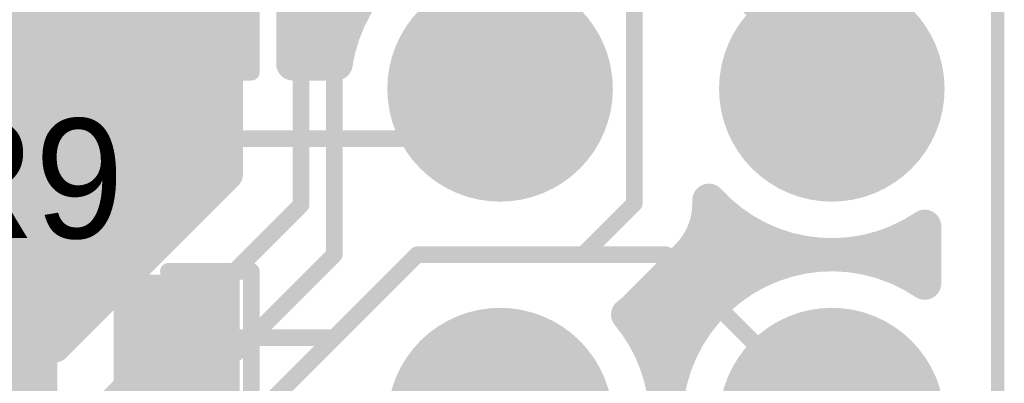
# Model space of a CAD drawing. Extents: x 9.47 to 11.2, y 3.36 to 4.75.
# Tile 41 of 50: x 10.91 to 11.2, y 3.62 to 3.73. Entities that reach past the tile are written whole.
import ezdxf

# ---------------------------------------------------------------- set-up
doc = ezdxf.new("R2010")
doc.units = 0
doc.layers.get('0').update_dxf_attribs({"linetype": 'CONTINUOUS'})
for name, color, linetype in [('BOTTOMLAYER', 5, 'CONTINUOUS'), ('BOTTOMSOLDER', 6, 'CONTINUOUS'), ('KEEPOUTLAYER', 6, 'CONTINUOUS'), ('MECHANICAL1', 6, 'CONTINUOUS'), ('MULTILAYER', 9, 'CONTINUOUS'), ('TOPLAYER', 1, 'CONTINUOUS'), ('TOPOVERLAY', 2, 'CONTINUOUS'), ('TOPPASTE', 8, 'CONTINUOUS'), ('TOPSOLDER', 216, 'CONTINUOUS')]:
    doc.layers.add(name, color=color, linetype=linetype)

# ---------------------------------------------------------------- blocks, each defined once
blk = doc.blocks.new('0603R_19')
at = {"layer": 'TOPLAYER'}
for points in [[(-0.0125, 0.015), (-0.0425, 0.015), (-0.0125, -0.015), (-0.0425, -0.015)], [(0.0425, 0.015), (0.0125, 0.015), (0.0425, -0.015), (0.0125, -0.015)]]:
    blk.add_solid(points, dxfattribs=at)
at = {"layer": 'TOPOVERLAY', "const_width": 0.005}
for points in [[(-0.05, -0.02), (-0.05, 0.02)], [(-0.05, 0.02), (-0.025, 0.02)], [(0.025, 0.02), (0.05, 0.02)], [(0.05, -0.02), (0.05, 0.02)], [(-0.05, -0.02), (-0.025, -0.02)], [(0.025, -0.02), (0.05, -0.02)]]:
    blk.add_lwpolyline(points, dxfattribs=at)
at = {"layer": 'TOPOVERLAY', "const_width": 0.0025}
for points in [[(-0.05125, 0.02, 1), (-0.04875, 0.02, 1)], [(-0.05125, 0.02, 1), (-0.04875, 0.02, 1)], [(-0.02625, 0.02, 1), (-0.02375, 0.02, 1)], [(0.02375, 0.02, 1), (0.02625, 0.02, 1)], [(0.04875, 0.02, 1), (0.05125, 0.02, 1)], [(0.04875, 0.02, 1), (0.05125, 0.02, 1)], [(-0.05125, -0.02, 1), (-0.04875, -0.02, 1)], [(-0.05125, -0.02, 1), (-0.04875, -0.02, 1)], [(-0.02625, -0.02, 1), (-0.02375, -0.02, 1)], [(0.02375, -0.02, 1), (0.02625, -0.02, 1)], [(0.04875, -0.02, 1), (0.05125, -0.02, 1)], [(0.04875, -0.02, 1), (0.05125, -0.02, 1)]]:
    blk.add_lwpolyline(points, format="xyb", close=True, dxfattribs=at)
at = {"layer": 'TOPPASTE'}
for points in [[(-0.0125, 0.015), (-0.0425, 0.015), (-0.0125, -0.015), (-0.0425, -0.015)], [(0.0425, 0.015), (0.0125, 0.015), (0.0425, -0.015), (0.0125, -0.015)]]:
    blk.add_solid(points, dxfattribs=at)
at = {"layer": 'TOPSOLDER'}
for points in [[(-0.0085, 0.019), (-0.0465, 0.019), (-0.0085, -0.019), (-0.0465, -0.019)], [(0.0465, 0.019), (0.0085, 0.019), (0.0465, -0.019), (0.0085, -0.019)]]:
    blk.add_solid(points, dxfattribs=at)
blk = doc.blocks.new('0603R_23')
at = {"layer": 'TOPLAYER'}
for points in [[(-0.0125, 0.015), (-0.0425, 0.015), (-0.0125, -0.015), (-0.0425, -0.015)], [(0.0425, 0.015), (0.0125, 0.015), (0.0425, -0.015), (0.0125, -0.015)]]:
    blk.add_solid(points, dxfattribs=at)
at = {"layer": 'TOPOVERLAY', "const_width": 0.005}
for points in [[(-0.05, -0.02), (-0.05, 0.02)], [(-0.05, 0.02), (-0.025, 0.02)], [(0.025, 0.02), (0.05, 0.02)], [(0.05, -0.02), (0.05, 0.02)], [(-0.05, -0.02), (-0.025, -0.02)], [(0.025, -0.02), (0.05, -0.02)]]:
    blk.add_lwpolyline(points, dxfattribs=at)
at = {"layer": 'TOPOVERLAY', "const_width": 0.0025}
for points in [[(-0.05125, 0.02, 1), (-0.04875, 0.02, 1)], [(-0.05125, 0.02, 1), (-0.04875, 0.02, 1)], [(-0.02625, 0.02, 1), (-0.02375, 0.02, 1)], [(0.02375, 0.02, 1), (0.02625, 0.02, 1)], [(0.04875, 0.02, 1), (0.05125, 0.02, 1)], [(0.04875, 0.02, 1), (0.05125, 0.02, 1)], [(-0.05125, -0.02, 1), (-0.04875, -0.02, 1)], [(-0.05125, -0.02, 1), (-0.04875, -0.02, 1)], [(-0.02625, -0.02, 1), (-0.02375, -0.02, 1)], [(0.02375, -0.02, 1), (0.02625, -0.02, 1)], [(0.04875, -0.02, 1), (0.05125, -0.02, 1)], [(0.04875, -0.02, 1), (0.05125, -0.02, 1)]]:
    blk.add_lwpolyline(points, format="xyb", close=True, dxfattribs=at)
at = {"layer": 'TOPPASTE'}
for points in [[(-0.0125, 0.015), (-0.0425, 0.015), (-0.0125, -0.015), (-0.0425, -0.015)], [(0.0425, 0.015), (0.0125, 0.015), (0.0425, -0.015), (0.0125, -0.015)]]:
    blk.add_solid(points, dxfattribs=at)
at = {"layer": 'TOPSOLDER'}
for points in [[(-0.0085, 0.019), (-0.0465, 0.019), (-0.0085, -0.019), (-0.0465, -0.019)], [(0.0465, 0.019), (0.0085, 0.019), (0.0465, -0.019), (0.0085, -0.019)]]:
    blk.add_solid(points, dxfattribs=at)
blk = doc.blocks.new('MM_MOTOR_53')
at = {"layer": 'BOTTOMSOLDER', "const_width": 0.034}
for points in [[(0.183, 0, 1), (0.217, 0, 1)], [(0.283, 0, 1), (0.317, 0, 1)], [(0.183, -0.1, 1), (0.217, -0.1, 1)], [(0.283, -0.1, 1), (0.317, -0.1, 1)]]:
    blk.add_lwpolyline(points, format="xyb", close=True, dxfattribs=at)
at = {"layer": 'MULTILAYER', "const_width": 0.03}
for points in [[(0.185, 0, 1), (0.215, 0, 1)], [(0.285, 0, 1), (0.315, 0, 1)], [(0.185, -0.1, 1), (0.215, -0.1, 1)], [(0.285, -0.1, 1), (0.315, -0.1, 1)]]:
    blk.add_lwpolyline(points, format="xyb", close=True, dxfattribs=at)
at = {"layer": 'TOPSOLDER', "const_width": 0.034}
for points in [[(0.183, 0, 1), (0.217, 0, 1)], [(0.283, 0, 1), (0.317, 0, 1)], [(0.183, -0.1, 1), (0.217, -0.1, 1)], [(0.283, -0.1, 1), (0.317, -0.1, 1)]]:
    blk.add_lwpolyline(points, format="xyb", close=True, dxfattribs=at)

msp = doc.modelspace()

# ---------------------------------------------------------------- linework, layer by layer
at = {"layer": 'BOTTOMLAYER'}
for points, const_width in [([(10.96, 3.67682), (10.96, 3.86318)], 0.01), ([(10.95, 3.66682), (10.95, 3.85318)], 0.01), ([(10.94, 3.65682), (10.94, 3.84318)], 0.01), ([(10.93, 3.64682), (10.93, 3.83318)], 0.01), ([(10.9675, 3.68432), (10.9675, 3.825)], 0.01), ([(10.92, 3.63682), (10.92, 3.82318)], 0.01), ([(10.99, 3.675), (10.99, 3.825)], 0.005), ([(10.91, 3.6325), (10.91, 3.81318)], 0.01), ([(11.1, 3.76), (11.15, 3.71)], 0.005), ([(11, 3.66), (11, 3.735)], 0.005), ([(10.82682, 3.73), (10.9675, 3.73)], 0.01), ([(10.81682, 3.72), (10.9675, 3.72)], 0.01), ([(10.437417, 3.71), (10.9675, 3.71)], 0.01), ([(10.428284, 3.7), (10.9675, 3.7)], 0.01), ([(10.433541, 3.69), (10.9675, 3.69)], 0.01), ([(10.91568, 3.6325), (10.9675, 3.68432)], 0.01), ([(10.440311, 3.68), (10.96318, 3.68)], 0.01), ([(10.443875, 3.67), (10.95318, 3.67)], 0.01), ([(10.925, 3.61), (10.99, 3.675)], 0.005), ([(10.445, 3.66), (10.94318, 3.66)], 0.01), ([(10.94, 3.6), (11, 3.66)], 0.005), ([(10.955, 3.59), (11.025, 3.66)], 0.005), ([(11.025, 3.66), (11.1, 3.66)], 0.005), ([(11.1, 3.66), (11.15, 3.61)], 0.005), ([(10.443875, 3.65), (10.93318, 3.65)], 0.01), ([(10.440311, 3.64), (10.92318, 3.64)], 0.01), ([(10.435619, 3.6325), (10.91568, 3.6325)], 0.01)]:
    msp.add_lwpolyline(points, dxfattribs=dict(at, const_width=const_width))
for points, const_width in [([(10.965, 3.73, 1), (10.97, 3.73, 1)], 0.005), ([(10.965, 3.72, 1), (10.97, 3.72, 1)], 0.005), ([(10.965, 3.71, 1), (10.97, 3.71, 1)], 0.005), ([(11.14875, 3.71, 1), (11.15125, 3.71, 1)], 0.0025), ([(10.965, 3.7, 1), (10.97, 3.7, 1)], 0.005), ([(10.965, 3.69, 1), (10.97, 3.69, 1)], 0.005), ([(10.965, 3.68432, 1), (10.97, 3.68432, 1)], 0.005), ([(10.965, 3.68432, 1), (10.97, 3.68432, 1)], 0.005), ([(10.96068, 3.68, 1), (10.96568, 3.68, 1)], 0.005), ([(10.9575, 3.67682, 1), (10.9625, 3.67682, 1)], 0.005), ([(10.95068, 3.67, 1), (10.95568, 3.67, 1)], 0.005), ([(10.98875, 3.675, 1), (10.99125, 3.675, 1)], 0.0025), ([(10.98875, 3.675, 1), (10.99125, 3.675, 1)], 0.0025), ([(10.9475, 3.66682, 1), (10.9525, 3.66682, 1)], 0.005), ([(10.94068, 3.66, 1), (10.94568, 3.66, 1)], 0.005), ([(10.9375, 3.65682, 1), (10.9425, 3.65682, 1)], 0.005), ([(10.99875, 3.66, 1), (11.00125, 3.66, 1)], 0.0025), ([(10.99875, 3.66, 1), (11.00125, 3.66, 1)], 0.0025), ([(11.02375, 3.66, 1), (11.02625, 3.66, 1)], 0.0025), ([(11.02375, 3.66, 1), (11.02625, 3.66, 1)], 0.0025), ([(11.09875, 3.66, 1), (11.10125, 3.66, 1)], 0.0025), ([(11.09875, 3.66, 1), (11.10125, 3.66, 1)], 0.0025), ([(10.93068, 3.65, 1), (10.93568, 3.65, 1)], 0.005), ([(10.9275, 3.64682, 1), (10.9325, 3.64682, 1)], 0.005), ([(10.92068, 3.64, 1), (10.92568, 3.64, 1)], 0.005), ([(10.9175, 3.63682, 1), (10.9225, 3.63682, 1)], 0.005), ([(10.9075, 3.6325, 1), (10.9125, 3.6325, 1)], 0.005), ([(10.91318, 3.6325, 1), (10.91818, 3.6325, 1)], 0.005), ([(10.91318, 3.6325, 1), (10.91818, 3.6325, 1)], 0.005)]:
    msp.add_lwpolyline(points, format="xyb", close=True, dxfattribs=dict(at, const_width=const_width))
at = {"layer": 'KEEPOUTLAYER', "const_width": 0.004}
msp.add_lwpolyline([(11.2, 3.36), (11.2, 4.71)], dxfattribs=at)
at = {"layer": 'MECHANICAL1', "const_width": 0.004}
msp.add_lwpolyline([(11.2, 3.36), (11.2, 4.71)], dxfattribs=at)
at = {"layer": 'TOPLAYER'}
for points, const_width in [([(10.99, 3.7175), (10.99, 3.97)], 0.01), ([(11, 3.7175), (11, 3.81)], 0.01), ([(10.925, 3.715), (10.925, 3.78)], 0.005), ([(10.9875, 3.7175), (10.9875, 3.77)], 0.01), ([(11.090445, 3.675445), (11.090445, 3.769555)], 0.005), ([(10.9875, 3.73), (11.004174, 3.73)], 0.01), ([(10.9875, 3.72), (11.00101, 3.72)], 0.01), ([(10.9875, 3.7175), (11.000566, 3.7175)], 0.01), ([(10.925, 3.715), (10.945, 3.695)], 0.005), ([(10.945, 3.695), (11.05, 3.695)], 0.005), ([(11.075, 3.66), (11.090445, 3.675445)], 0.005), ([(11.112276, 3.67), (11.12, 3.67)], 0.01), ([(11.12, 3.65), (11.12, 3.67)], 0.01), ([(11.178, 3.651425), (11.178, 3.668575)], 0.01), ([(11.11, 3.64), (11.11, 3.664316)], 0.01), ([(11.13, 3.655826), (11.13, 3.664174)], 0.01), ([(11.17, 3.655826), (11.17, 3.664174)], 0.01), ([(11.090919, 3.644099), (11.106345, 3.659526)], 0.01), ([(11.106807, 3.66), (11.15, 3.66)], 0.01), ([(11.15, 3.66), (11.178, 3.66)], 0.01), ([(11, 3.635), (11.025, 3.66)], 0.005), ([(11.025, 3.66), (11.075, 3.66)], 0.005), ([(11.1, 3.61), (11.1, 3.65318)], 0.01), ([(11.09682, 3.65), (11.12, 3.65)], 0.01), ([(11.09, 3.64), (11.09, 3.643229)], 0.01), ([(11.09, 3.64), (11.11, 3.64)], 0.01), ([(10.9525, 3.635), (11, 3.635)], 0.005), ([(10.9525, 3.6125), (10.9525, 3.635)], 0.005), ([(11.095826, 3.63), (11.104174, 3.63)], 0.01)]:
    msp.add_lwpolyline(points, dxfattribs=dict(at, const_width=const_width))
at = {"layer": 'TOPLAYER', "const_width": 0.01}
for points in [[(11.000566, 3.7175, -0.479148), (11.067945, 3.756669)], [(11.178, 3.668575, -0.373296), (11.112945, 3.676431)], [(11.112945, 3.675445, -0.198912), (11.106355, 3.659535)], [(11.112945, 3.675445, -0.198764), (11.106364, 3.659544)], [(11.178, 3.568575, -1.882938), (11.178, 3.651425)], [(11.09091, 3.64409, -0.036185), (11.08845, 3.641962)], [(11.090901, 3.644081, -0.036043), (11.08845, 3.641962)], [(11.08845, 3.641962, -0.175139), (11.1, 3.61)]]:
    msp.add_lwpolyline(points, format="xyb", dxfattribs=at)
at = {"layer": 'TOPLAYER'}
for points, const_width in [([(10.985, 3.73, 1), (10.99, 3.73, 1)], 0.005), ([(11.001674, 3.73, 1), (11.006674, 3.73, 1)], 0.005), ([(10.985, 3.72, 1), (10.99, 3.72, 1)], 0.005), ([(10.985, 3.7175, 1), (10.99, 3.7175, 1)], 0.005), ([(10.985, 3.7175, 1), (10.99, 3.7175, 1)], 0.005), ([(10.9875, 3.7175, 1), (10.9925, 3.7175, 1)], 0.005), ([(10.9975, 3.7175, 1), (11.0025, 3.7175, 1)], 0.005), ([(10.998066, 3.7175, 1), (11.003066, 3.7175, 1)], 0.005), ([(10.998066, 3.7175, 1), (11.003066, 3.7175, 1)], 0.005), ([(10.99851, 3.72, 1), (11.00351, 3.72, 1)], 0.005), ([(10.92375, 3.715, 1), (10.92625, 3.715, 1)], 0.0025), ([(10.92375, 3.715, 1), (10.92625, 3.715, 1)], 0.0025), ([(10.94375, 3.695, 1), (10.94625, 3.695, 1)], 0.0025), ([(10.94375, 3.695, 1), (10.94625, 3.695, 1)], 0.0025), ([(11.04875, 3.695, 1), (11.05125, 3.695, 1)], 0.0025), ([(11.110445, 3.676431, 1), (11.115445, 3.676431, 1)], 0.005), ([(11.089195, 3.675445, 1), (11.091695, 3.675445, 1)], 0.0025), ([(11.089195, 3.675445, 1), (11.091695, 3.675445, 1)], 0.0025), ([(11.110445, 3.675445, 1), (11.115445, 3.675445, 1)], 0.005), ([(11.110445, 3.675445, 1), (11.115445, 3.675445, 1)], 0.005), ([(11.109776, 3.67, 1), (11.114776, 3.67, 1)], 0.005), ([(11.1175, 3.67, 1), (11.1225, 3.67, 1)], 0.005), ([(11.1175, 3.67, 1), (11.1225, 3.67, 1)], 0.005), ([(11.1755, 3.668575, 1), (11.1805, 3.668575, 1)], 0.005), ([(11.1755, 3.668575, 1), (11.1805, 3.668575, 1)], 0.005), ([(11.1075, 3.664316, 1), (11.1125, 3.664316, 1)], 0.005), ([(11.1275, 3.664174, 1), (11.1325, 3.664174, 1)], 0.005), ([(11.1675, 3.664174, 1), (11.1725, 3.664174, 1)], 0.005), ([(11.103846, 3.659526, 1), (11.108845, 3.659526, 1)], 0.005), ([(11.103855, 3.659535, 1), (11.108855, 3.659535, 1)], 0.005), ([(11.103864, 3.659544, 1), (11.108864, 3.659544, 1)], 0.005), ([(11.104307, 3.66, 1), (11.109307, 3.66, 1)], 0.005), ([(11.1475, 3.66, 1), (11.1525, 3.66, 1)], 0.005), ([(11.1475, 3.66, 1), (11.1525, 3.66, 1)], 0.005), ([(11.1755, 3.66, 1), (11.1805, 3.66, 1)], 0.005), ([(11.02375, 3.66, 1), (11.02625, 3.66, 1)], 0.0025), ([(11.02375, 3.66, 1), (11.02625, 3.66, 1)], 0.0025), ([(11.07375, 3.66, 1), (11.07625, 3.66, 1)], 0.0025), ([(11.07375, 3.66, 1), (11.07625, 3.66, 1)], 0.0025), ([(11.1275, 3.655826, 1), (11.1325, 3.655826, 1)], 0.005), ([(11.1675, 3.655826, 1), (11.1725, 3.655826, 1)], 0.005), ([(11.0975, 3.65318, 1), (11.1025, 3.65318, 1)], 0.005), ([(11.09432, 3.65, 1), (11.09932, 3.65, 1)], 0.005), ([(11.1175, 3.65, 1), (11.1225, 3.65, 1)], 0.005), ([(11.1175, 3.65, 1), (11.1225, 3.65, 1)], 0.005), ([(11.1755, 3.651425, 1), (11.1805, 3.651425, 1)], 0.005), ([(11.1755, 3.651425, 1), (11.1805, 3.651425, 1)], 0.005), ([(11.0875, 3.643229, 1), (11.0925, 3.643229, 1)], 0.005), ([(11.088401, 3.644081, 1), (11.093401, 3.644081, 1)], 0.005), ([(11.08841, 3.64409, 1), (11.09341, 3.64409, 1)], 0.005), ([(11.088419, 3.644099, 1), (11.093419, 3.644099, 1)], 0.005), ([(11.08595, 3.641962, 1), (11.09095, 3.641962, 1)], 0.005), ([(11.08595, 3.641962, 1), (11.09095, 3.641962, 1)], 0.005), ([(11.08595, 3.641962, 1), (11.09095, 3.641962, 1)], 0.005), ([(11.0875, 3.64, 1), (11.0925, 3.64, 1)], 0.005), ([(11.0875, 3.64, 1), (11.0925, 3.64, 1)], 0.005), ([(11.1075, 3.64, 1), (11.1125, 3.64, 1)], 0.005), ([(11.1075, 3.64, 1), (11.1125, 3.64, 1)], 0.005), ([(10.95125, 3.635, 1), (10.95375, 3.635, 1)], 0.0025), ([(10.95125, 3.635, 1), (10.95375, 3.635, 1)], 0.0025), ([(10.99875, 3.635, 1), (11.00125, 3.635, 1)], 0.0025), ([(10.99875, 3.635, 1), (11.00125, 3.635, 1)], 0.0025), ([(11.093326, 3.63, 1), (11.098326, 3.63, 1)], 0.005), ([(11.101674, 3.63, 1), (11.106674, 3.63, 1)], 0.005)]:
    msp.add_lwpolyline(points, format="xyb", close=True, dxfattribs=dict(at, const_width=const_width))

# ---------------------------------------------------------------- block references
for name, p, rotation in [('MM_MOTOR_53', (11.05, 3.41), 90), ('0603R_19', (10.925, 3.735), 360), ('0603R_23', (10.925, 3.635), 360)]:
    msp.add_blockref(name, p, dxfattribs=dict(rotation=rotation))

# ---------------------------------------------------------------- texts
at = {"layer": 'TOPOVERLAY'}
msp.add_text('R9', height=0.036, dxfattribs=at).set_placement((10.875, 3.665))

doc.saveas('drawing.dxf')
